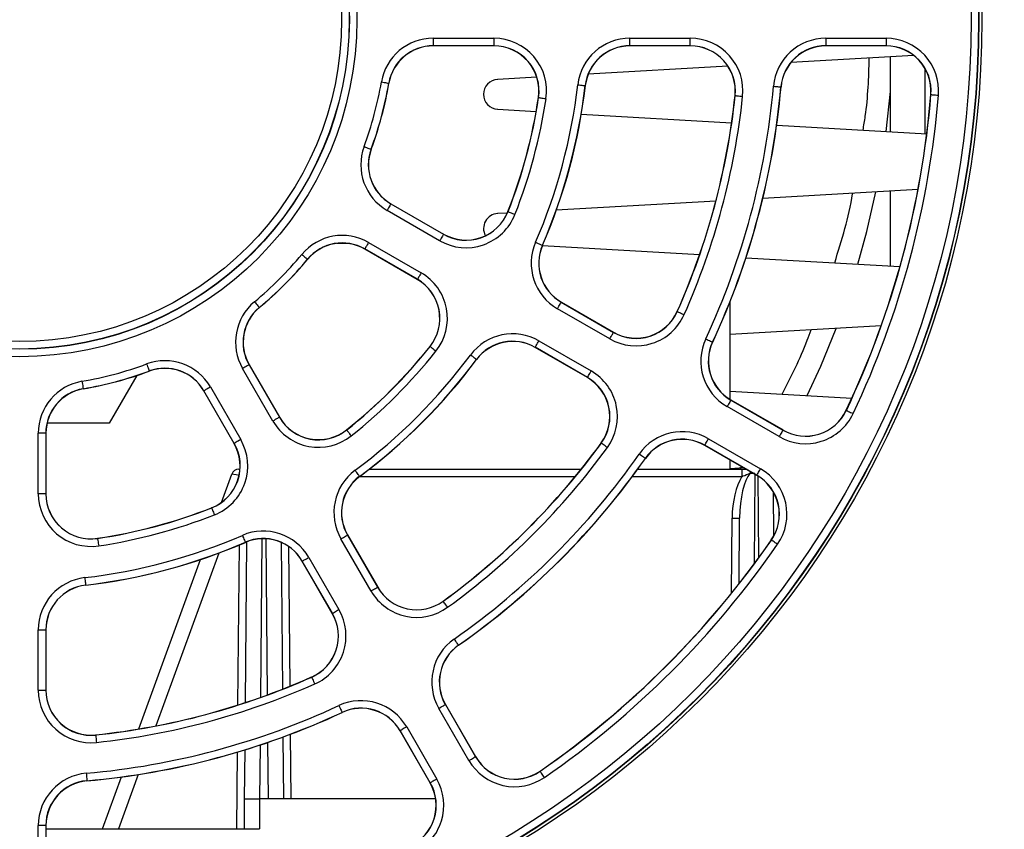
# Paper-space layout 'Sheet1' of a CAD drawing. Header units: millimetres. Extents: x 0 to 420, y 0 to 297.
# Tile 15 of 130: x 89 to 102, y 52 to 62. Entities that reach past the tile are written whole.
import ezdxf

# ---------------------------------------------------------------- set-up
doc = ezdxf.new("R2010")
doc.units = ezdxf.units.MM
doc.layers.add('SLD-0', color=179, linetype='Continuous')
doc.styles.add('SLDTEXTSTYLE1', font='TXT', dxfattribs={"width": 0.75})
doc.styles.add('SLDTEXTSTYLE3', font='TXT', dxfattribs={"width": 0.96})
doc.dimstyles.new('SLDDIMSTYLE3', dxfattribs={"dimtxt": 2.5, "dimasz": 3.302, "dimexe": 0, "dimexo": 0.0625, "dimtad": 1, "dimdec": 1, "dimlfac": 5, "dimrnd": 1e-09, "dimzin": 4, "dimdsep": 46, "dimtxsty": 'SLDTEXTSTYLE1', "dimblk1": 'NONE', "dimblk2": 'NONE', "dimsah": 1, "dimcen": 0, "dimadec": 0, "dimazin": 1, "dimtfac": 1, "dimtmove": 0, "dimatfit": 3, "dimldrblk": 'NONE', "dimfxl": 0, "dimfrac": 2, "dimtolj": 1, "dimtzin": 12, "dimarcsym": 0})
doc.dimstyles.new('SLDDIMSTYLE4', dxfattribs={"dimtxt": 2.5, "dimasz": 3.302, "dimexe": 0, "dimexo": 0.0625, "dimtad": 1, "dimdec": 1, "dimlfac": 5, "dimrnd": 1e-09, "dimzin": 12, "dimdsep": 46, "dimtxsty": 'SLDTEXTSTYLE1', "dimblk1": 'NONE', "dimblk2": 'NONE', "dimsah": 1, "dimcen": 0, "dimadec": 0, "dimazin": 3, "dimtfac": 1, "dimtmove": 0, "dimatfit": 3, "dimldrblk": 'NONE', "dimfxl": 0, "dimfrac": 2, "dimtolj": 1, "dimtzin": 12, "dimarcsym": 0})

# ---------------------------------------------------------------- blocks, each defined once
blk = doc.blocks.new('_D_22')
at = {"layer": 'SLD-0', "color": 179}
for p, q in [((177.639, 244.196), (170.681, 237.013)), ((170.681, 237.013), (163.266, 229.357)), ((168.235, 235.206), (170.681, 237.013)), ((170.681, 237.013), (168.594, 234.858)), ((170.681, 237.013), (168.953, 234.51)), ((168.235, 235.206), (168.953, 234.51)), ((163.266, 229.357), (151.443, 229.357))]:
    blk.add_line(p, q, dxfattribs=at)
at = {"layer": 'SLD-0', "color": 179, "char_height": 2.5, "attachment_point": 1, "style": 'SLDTEXTSTYLE3'}
for s, insert in [('%%c', (150.193, 232.392)), ('20.0', (155.213, 232.43))]:
    blk.add_mtext(s, dxfattribs=dict(at, insert=insert))
blk = doc.blocks.new('_None')
blk = doc.blocks.new('_D_23')
at = {"layer": 'SLD-0', "color": 179}
for p, q in [((163.999, 261.493), (154.023, 261.493)), ((172.8, 249.896), (163.999, 261.493)), ((171.384, 252.588), (170.588, 251.984)), ((171.384, 252.588), (172.8, 249.896)), ((172.8, 249.896), (170.986, 252.286)), ((172.8, 249.896), (170.588, 251.984)), ((175.52, 246.312), (172.8, 249.896))]:
    blk.add_line(p, q, dxfattribs=at)
at = {"layer": 'SLD-0', "color": 179, "char_height": 2.5, "attachment_point": 1, "style": 'SLDTEXTSTYLE3'}
for s, insert in [('%%c', (152.773, 264.528)), ('9.0', (157.794, 264.566))]:
    blk.add_mtext(s, dxfattribs=dict(at, insert=insert))
blk = doc.blocks.new('_D_24')
at = {"layer": 'SLD-0', "color": 179}
for p, q in [((241.453, 256.697), (250.709, 264.131)), ((250.709, 264.131), (262.532, 264.131)), ((241.453, 256.697), (243.478, 258.965)), ((244.105, 258.186), (243.478, 258.965)), ((241.453, 256.697), (243.792, 258.576)), ((244.105, 258.186), (241.453, 256.697)), ((236.385, 252.627), (241.453, 256.697))]:
    blk.add_line(p, q, dxfattribs=at)
at = {"layer": 'SLD-0', "color": 179, "char_height": 2.5, "attachment_point": 1, "style": 'SLDTEXTSTYLE3'}
for s, insert in [('%%c', (251.047, 267.167)), ('13.0', (256.067, 267.205))]:
    blk.add_mtext(s, dxfattribs=dict(at, insert=insert))
blk = doc.blocks.new('_D_25')
at = {"layer": 'SLD-0', "color": 179}
for p, q in [((240.691, 239.098), (237.146, 235.226)), ((237.146, 235.226), (227.951, 225.18)), ((234.752, 233.35), (237.146, 235.226)), ((237.146, 235.226), (235.121, 233.013)), ((237.146, 235.226), (235.489, 232.675)), ((234.752, 233.35), (235.489, 232.675)), ((227.951, 225.18), (216.128, 225.18))]:
    blk.add_line(p, q, dxfattribs=at)
at = {"layer": 'SLD-0', "color": 179, "char_height": 2.5, "attachment_point": 1, "style": 'SLDTEXTSTYLE3'}
for s, insert in [('%%c', (214.878, 228.215)), ('10.5', (219.898, 228.254))]:
    blk.add_mtext(s, dxfattribs=dict(at, insert=insert))
blk = doc.blocks.new('_D_28')
at = {"layer": 'SLD-0', "color": 179}
for p, q in [((173.264, 174.39), (183.569, 183.365)), ((183.569, 183.365), (193.545, 183.365)), ((173.264, 174.39), (175.198, 176.738)), ((175.855, 175.984), (175.198, 176.738)), ((173.264, 174.39), (175.526, 176.361)), ((175.855, 175.984), (173.264, 174.39)), ((169.87, 171.435), (173.264, 174.39))]:
    blk.add_line(p, q, dxfattribs=at)
at = {"layer": 'SLD-0', "color": 179, "char_height": 2.5, "attachment_point": 1, "style": 'SLDTEXTSTYLE3'}
for s, insert in [('%%c', (183.906, 186.4)), ('9.0', (188.927, 186.438))]:
    blk.add_mtext(s, dxfattribs=dict(at, insert=insert))
blk = doc.blocks.new('_D_30')
at = {"layer": 'SLD-0', "color": 179}
for p, q in [((230.033, 164.087), (234.374, 159.249)), ((236.006, 156.682), (234.374, 159.249)), ((234.374, 159.249), (236.75, 157.35)), ((234.374, 159.249), (236.378, 157.016)), ((234.374, 159.249), (244.668, 147.778)), ((236.006, 156.682), (236.75, 157.35)), ((244.668, 147.778), (256.491, 147.778))]:
    blk.add_line(p, q, dxfattribs=at)
at = {"layer": 'SLD-0', "color": 179, "char_height": 2.5, "attachment_point": 1, "style": 'SLDTEXTSTYLE3'}
for s, insert in [('%%c', (245.006, 150.813)), ('13.0', (250.026, 150.851))]:
    blk.add_mtext(s, dxfattribs=dict(at, insert=insert))
blk = doc.blocks.new('_D_31')
at = {"layer": 'SLD-0', "color": 179}
for p, q in [((224.118, 191.46), (212.295, 191.46)), ((230.761, 181.361), (224.118, 191.46)), ((229.53, 184.142), (228.695, 183.593)), ((229.53, 184.142), (230.761, 181.361)), ((230.761, 181.361), (229.113, 183.868)), ((230.761, 181.361), (228.695, 183.593)), ((233.646, 176.975), (230.761, 181.361))]:
    blk.add_line(p, q, dxfattribs=at)
at = {"layer": 'SLD-0', "color": 179, "char_height": 2.5, "attachment_point": 1, "style": 'SLDTEXTSTYLE3'}
for s, insert in [('%%c', (211.045, 194.495)), ('10.5', (216.066, 194.534))]:
    blk.add_mtext(s, dxfattribs=dict(at, insert=insert))

psp = doc.layouts.new('Sheet1')

# ---------------------------------------------------------------- linework, layer by layer
at = {"layer": 'SLD-0', "color": 179, "linetype": 'Continuous', "lineweight": 25}
for p, q in [((94.092, 62.129), (94.903, 62.129)), ((94.092, 62.129), (94.092, 62.029)), ((94.903, 62.029), (94.092, 62.029)), ((94.092, 62.029), (94.092, 62.026)), ((94.903, 62.026), (94.092, 62.026)), ((94.903, 62.129), (94.903, 62.029)), ((94.903, 62.029), (94.903, 62.026)), ((96.718, 62.129), (97.523, 62.129)), ((96.718, 62.029), (96.718, 62.129)), ((97.523, 62.029), (96.718, 62.029)), ((96.718, 62.029), (96.718, 62.026)), ((97.523, 62.026), (96.718, 62.026)), ((97.523, 62.029), (97.523, 62.129)), ((97.523, 62.029), (97.523, 62.026)), ((99.332, 62.129), (100.135, 62.129)), ((99.332, 62.129), (99.332, 62.029)), ((100.135, 62.029), (99.332, 62.029)), ((99.332, 62.029), (99.332, 62.026)), ((100.135, 62.026), (99.332, 62.026)), ((100.135, 62.129), (100.135, 62.029)), ((100.135, 62.029), (100.135, 62.026)), ((100.506, 61.897), (98.865, 61.803)), ((100.194, 60.88), (100.194, 61.879)), ((98.025, 61.755), (96.161, 61.648)), ((100.658, 60.853), (100.658, 61.719)), ((93.4, 61.545), (93.419, 61.542)), ((93.419, 61.542), (93.437, 61.539)), ((93.437, 61.539), (93.454, 61.536)), ((93.454, 61.536), (93.469, 61.533)), ((93.469, 61.533), (93.481, 61.531)), ((93.481, 61.531), (93.491, 61.53)), ((93.491, 61.53), (93.496, 61.529)), ((93.496, 61.529), (93.499, 61.528)), ((93.499, 61.528), (93.501, 61.528)), ((95.474, 61.609), (94.952, 61.579)), ((96.021, 61.508), (96.04, 61.505)), ((96.04, 61.505), (96.058, 61.503)), ((96.058, 61.503), (96.075, 61.501)), ((96.075, 61.501), (96.09, 61.499)), ((96.09, 61.499), (96.103, 61.498)), ((96.103, 61.498), (96.112, 61.497)), ((96.112, 61.497), (96.118, 61.496)), ((96.118, 61.496), (96.12, 61.496)), ((96.12, 61.496), (96.122, 61.496)), ((98.632, 61.488), (98.651, 61.486)), ((98.651, 61.486), (98.67, 61.485)), ((98.67, 61.485), (98.687, 61.483)), ((98.687, 61.483), (98.702, 61.482)), ((98.702, 61.482), (98.714, 61.481)), ((98.714, 61.481), (98.723, 61.48)), ((98.723, 61.48), (98.729, 61.479)), ((98.729, 61.479), (98.732, 61.479)), ((98.732, 61.479), (98.734, 61.479)), ((100.136, 60.883), (100.194, 61.418)), ((100.735, 61.377), (100.733, 61.377)), ((100.735, 61.377), (100.737, 61.377)), ((100.737, 61.377), (100.743, 61.376)), ((100.743, 61.376), (100.752, 61.375)), ((100.752, 61.375), (100.765, 61.374)), ((100.765, 61.374), (100.78, 61.373)), ((100.78, 61.373), (100.797, 61.372)), ((100.797, 61.372), (100.815, 61.37)), ((100.815, 61.37), (100.835, 61.369)), ((95.498, 61.337), (95.496, 61.337)), ((95.498, 61.337), (95.501, 61.336)), ((95.501, 61.336), (95.506, 61.336)), ((95.506, 61.336), (95.516, 61.334)), ((95.516, 61.334), (95.528, 61.332)), ((95.528, 61.332), (95.543, 61.33)), ((95.543, 61.33), (95.56, 61.328)), ((95.56, 61.328), (95.578, 61.325)), ((95.578, 61.325), (95.597, 61.322)), ((98.122, 61.363), (98.12, 61.363)), ((98.122, 61.363), (98.125, 61.362)), ((98.125, 61.362), (98.13, 61.362)), ((98.13, 61.362), (98.14, 61.361)), ((98.14, 61.361), (98.152, 61.359)), ((98.152, 61.359), (98.167, 61.358)), ((98.167, 61.358), (98.184, 61.356)), ((98.184, 61.356), (98.203, 61.354)), ((98.203, 61.354), (98.222, 61.352)), ((94.952, 61.18), (95.465, 61.15)), ((96.068, 61.116), (98.075, 61.001)), ((98.676, 60.967), (100.678, 60.852)), ((93.169, 60.682), (93.187, 60.676)), ((93.187, 60.676), (93.204, 60.669)), ((93.204, 60.669), (93.22, 60.663)), ((93.22, 60.663), (93.235, 60.658)), ((93.235, 60.658), (93.246, 60.654)), ((93.246, 60.654), (93.255, 60.651)), ((93.255, 60.651), (93.261, 60.649)), ((93.261, 60.649), (93.263, 60.648)), ((93.263, 60.648), (93.265, 60.647)), ((100.561, 60.109), (98.491, 59.99)), ((99.88, 59.547), (100.001, 60.077)), ((100.194, 59.088), (100.194, 60.088)), ((93.527, 59.918), (93.528, 59.92)), ((93.528, 59.92), (94.23, 59.515)), ((97.863, 59.954), (95.735, 59.832)), ((93.486, 59.848), (93.477, 59.831)), ((94.178, 59.426), (93.477, 59.831)), ((93.496, 59.864), (93.486, 59.848)), ((93.504, 59.879), (93.496, 59.864)), ((93.512, 59.892), (93.504, 59.879)), ((93.518, 59.903), (93.512, 59.892)), ((93.523, 59.911), (93.518, 59.903)), ((93.526, 59.916), (93.523, 59.911)), ((93.527, 59.918), (93.526, 59.916)), ((93.527, 59.918), (94.228, 59.513)), ((95.08, 59.795), (94.952, 59.788)), ((95.09, 59.814), (95.088, 59.815)), ((95.09, 59.814), (95.092, 59.813)), ((95.092, 59.813), (95.098, 59.811)), ((95.098, 59.811), (95.107, 59.808)), ((95.107, 59.808), (95.118, 59.803)), ((95.118, 59.803), (95.132, 59.797)), ((95.132, 59.797), (95.148, 59.791)), ((95.148, 59.791), (95.165, 59.784)), ((95.165, 59.784), (95.183, 59.777)), ((99.761, 59.113), (99.88, 59.547)), ((93.229, 59.402), (93.22, 59.386)), ((93.229, 59.402), (93.931, 58.997)), ((94.188, 59.443), (94.178, 59.426)), ((94.197, 59.459), (94.188, 59.443)), ((94.206, 59.474), (94.197, 59.459)), ((94.214, 59.487), (94.206, 59.474)), ((94.22, 59.497), (94.214, 59.487)), ((94.224, 59.506), (94.22, 59.497)), ((94.227, 59.511), (94.224, 59.506)), ((94.228, 59.513), (94.227, 59.511)), ((94.228, 59.513), (94.23, 59.515)), ((95.457, 59.405), (95.475, 59.397)), ((95.475, 59.397), (95.492, 59.39)), ((92.951, 59.39), (92.805, 59.39)), ((93.179, 59.316), (93.178, 59.314)), ((93.88, 58.909), (93.178, 59.314)), ((93.18, 59.318), (93.179, 59.316)), ((93.881, 58.911), (93.179, 59.316)), ((93.183, 59.323), (93.18, 59.318)), ((93.188, 59.331), (93.183, 59.323)), ((93.194, 59.342), (93.188, 59.331)), ((93.202, 59.355), (93.194, 59.342)), ((93.21, 59.37), (93.202, 59.355)), ((93.22, 59.386), (93.21, 59.37)), ((95.492, 59.39), (95.508, 59.383)), ((95.508, 59.383), (95.522, 59.377)), ((95.522, 59.377), (95.533, 59.372)), ((95.533, 59.372), (95.542, 59.368)), ((95.542, 59.368), (95.547, 59.366)), ((95.547, 59.366), (95.549, 59.365)), ((95.549, 59.365), (95.551, 59.364)), ((97.646, 59.239), (95.549, 59.359)), ((92.338, 59.243), (92.353, 59.231)), ((92.353, 59.231), (92.367, 59.219)), ((92.367, 59.219), (92.38, 59.208)), ((92.38, 59.208), (92.392, 59.199)), ((92.392, 59.199), (92.401, 59.191)), ((92.401, 59.191), (92.409, 59.185)), ((92.409, 59.185), (92.413, 59.181)), ((92.413, 59.181), (92.415, 59.179)), ((92.415, 59.179), (92.417, 59.178)), ((98.266, 59.198), (100.32, 59.081)), ((93.881, 58.911), (93.88, 58.909)), ((93.882, 58.913), (93.881, 58.911)), ((93.885, 58.918), (93.882, 58.913)), ((93.89, 58.926), (93.885, 58.918)), ((93.896, 58.937), (93.89, 58.926)), ((93.903, 58.95), (93.896, 58.937)), ((93.912, 58.964), (93.903, 58.95)), ((93.921, 58.981), (93.912, 58.964)), ((93.931, 58.997), (93.921, 58.981)), ((91.706, 58.612), (91.719, 58.597)), ((95.8, 58.603), (95.801, 58.605)), ((95.801, 58.605), (95.802, 58.607)), ((95.801, 58.605), (96.498, 58.202)), ((95.802, 58.607), (96.499, 58.204)), ((98.054, 57.307), (98.054, 58.612)), ((91.719, 58.597), (91.731, 58.583)), ((91.731, 58.583), (91.742, 58.569)), ((91.742, 58.569), (91.751, 58.558)), ((91.751, 58.558), (91.759, 58.548)), ((91.759, 58.548), (91.765, 58.541)), ((91.765, 58.541), (91.769, 58.537)), ((91.769, 58.537), (91.77, 58.535)), ((91.77, 58.535), (91.772, 58.533)), ((95.751, 58.518), (95.761, 58.535)), ((96.448, 58.116), (95.751, 58.518)), ((95.761, 58.535), (95.77, 58.551)), ((95.77, 58.551), (95.778, 58.566)), ((95.778, 58.566), (95.786, 58.579)), ((95.786, 58.579), (95.792, 58.59)), ((95.792, 58.59), (95.797, 58.598)), ((95.797, 58.598), (95.8, 58.603)), ((97.35, 58.48), (97.348, 58.481)), ((97.35, 58.48), (97.352, 58.479)), ((97.352, 58.479), (97.357, 58.476)), ((97.357, 58.476), (97.366, 58.472)), ((97.366, 58.472), (97.377, 58.467)), ((97.377, 58.467), (97.391, 58.461)), ((97.391, 58.461), (97.407, 58.454)), ((97.407, 58.454), (97.424, 58.447)), ((97.424, 58.447), (97.441, 58.439)), ((100.068, 58.289), (98.054, 58.173)), ((99.263, 57.752), (99.47, 58.254)), ((95.494, 58.073), (95.503, 58.089)), ((95.503, 58.089), (96.2, 57.687)), ((96.448, 58.116), (96.458, 58.132)), ((96.458, 58.132), (96.467, 58.148)), ((96.467, 58.148), (96.476, 58.163)), ((96.476, 58.163), (96.483, 58.176)), ((96.483, 58.176), (96.489, 58.187)), ((96.489, 58.187), (96.494, 58.195)), ((96.494, 58.195), (96.497, 58.2)), ((96.497, 58.2), (96.498, 58.202)), ((96.498, 58.202), (96.499, 58.204)), ((97.728, 58.116), (97.746, 58.108)), ((97.746, 58.108), (97.763, 58.1)), ((97.763, 58.1), (97.778, 58.093)), ((97.778, 58.093), (97.792, 58.087)), ((97.792, 58.087), (97.803, 58.081)), ((97.803, 58.081), (97.812, 58.077)), ((94.051, 58.014), (94.049, 58.015)), ((94.051, 58.014), (94.053, 58.012)), ((94.053, 58.012), (94.057, 58.008)), ((94.057, 58.008), (94.065, 58.003)), ((94.065, 58.003), (94.074, 57.995)), ((94.074, 57.995), (94.086, 57.986)), ((94.086, 57.986), (94.1, 57.975)), ((94.1, 57.975), (94.114, 57.963)), ((94.114, 57.963), (94.129, 57.951)), ((95.453, 58.003), (95.452, 58.001)), ((96.149, 57.598), (95.452, 58.001)), ((95.453, 58.003), (95.454, 58.005)), ((96.15, 57.6), (95.453, 58.003)), ((95.454, 58.005), (95.457, 58.01)), ((95.457, 58.01), (95.462, 58.018)), ((95.462, 58.018), (95.468, 58.029)), ((95.468, 58.029), (95.476, 58.042)), ((95.476, 58.042), (95.484, 58.057)), ((95.484, 58.057), (95.494, 58.073)), ((97.812, 58.077), (97.817, 58.075)), ((97.817, 58.075), (97.819, 58.074)), ((97.819, 58.074), (97.821, 58.073)), ((94.604, 57.889), (94.589, 57.9)), ((94.619, 57.878), (94.604, 57.889)), ((94.633, 57.868), (94.619, 57.878)), ((94.645, 57.859), (94.633, 57.868)), ((94.655, 57.851), (94.645, 57.859)), ((94.662, 57.846), (94.655, 57.851)), ((94.667, 57.842), (94.662, 57.846)), ((94.669, 57.841), (94.667, 57.842)), ((94.669, 57.841), (94.671, 57.839)), ((90.267, 57.781), (90.274, 57.763)), ((90.274, 57.763), (90.28, 57.745)), ((90.28, 57.745), (90.286, 57.729)), ((90.286, 57.729), (90.292, 57.715)), ((90.292, 57.715), (90.296, 57.703)), ((90.296, 57.703), (90.299, 57.695)), ((90.299, 57.695), (90.301, 57.689)), ((90.301, 57.689), (90.302, 57.687)), ((90.302, 57.687), (90.303, 57.685)), ((91.564, 57.73), (91.547, 57.72)), ((91.952, 57.019), (91.547, 57.72)), ((91.58, 57.739), (91.564, 57.73)), ((91.595, 57.748), (91.58, 57.739)), ((91.608, 57.756), (91.595, 57.748)), ((91.619, 57.762), (91.608, 57.756)), ((91.627, 57.766), (91.619, 57.762)), ((91.632, 57.769), (91.627, 57.766)), ((91.634, 57.77), (91.632, 57.769)), ((91.634, 57.77), (91.636, 57.772)), ((91.634, 57.77), (92.039, 57.069)), ((91.636, 57.772), (92.041, 57.07)), ((96.191, 57.67), (96.2, 57.687)), ((99.082, 57.36), (99.263, 57.752)), ((90.136, 57.626), (89.768, 56.99)), ((96.15, 57.6), (96.149, 57.598)), ((96.15, 57.6), (96.152, 57.602)), ((96.152, 57.602), (96.155, 57.607)), ((96.155, 57.607), (96.159, 57.615)), ((96.159, 57.615), (96.165, 57.626)), ((96.165, 57.626), (96.173, 57.639)), ((96.173, 57.639), (96.182, 57.654)), ((96.182, 57.654), (96.191, 57.67)), ((89.404, 57.55), (89.408, 57.531)), ((89.408, 57.531), (89.411, 57.512)), ((89.411, 57.512), (89.414, 57.495)), ((89.414, 57.495), (89.416, 57.481)), ((89.416, 57.481), (89.418, 57.468)), ((89.418, 57.468), (89.42, 57.459)), ((89.42, 57.459), (89.421, 57.453)), ((89.421, 57.453), (89.421, 57.451)), ((89.421, 57.451), (89.422, 57.449)), ((91.032, 57.423), (91.03, 57.422)), ((91.034, 57.424), (91.032, 57.423)), ((91.437, 56.721), (91.032, 57.423)), ((91.039, 57.427), (91.034, 57.424)), ((91.047, 57.432), (91.039, 57.427)), ((91.058, 57.438), (91.047, 57.432)), ((91.071, 57.445), (91.058, 57.438)), ((91.086, 57.454), (91.071, 57.445)), ((91.102, 57.463), (91.086, 57.454)), ((91.119, 57.473), (91.102, 57.463)), ((91.119, 57.473), (91.524, 56.771)), ((91.435, 56.72), (91.03, 57.422)), ((98.054, 57.419), (99.679, 57.326)), ((98.06, 57.291), (98.055, 57.283)), ((98.063, 57.296), (98.06, 57.291)), ((98.064, 57.298), (98.063, 57.296)), ((98.064, 57.298), (98.065, 57.3)), ((98.064, 57.298), (98.759, 56.897)), ((98.065, 57.3), (98.761, 56.899)), ((98.024, 57.228), (98.014, 57.211)), ((98.709, 56.81), (98.014, 57.211)), ((98.033, 57.244), (98.024, 57.228)), ((98.042, 57.259), (98.033, 57.244)), ((98.049, 57.272), (98.042, 57.259)), ((98.055, 57.283), (98.049, 57.272)), ((99.605, 57.161), (99.603, 57.162)), ((99.605, 57.161), (99.607, 57.16)), ((99.607, 57.16), (99.613, 57.157)), ((91.969, 57.028), (91.952, 57.019)), ((91.985, 57.038), (91.969, 57.028)), ((92, 57.046), (91.985, 57.038)), ((92.013, 57.054), (92, 57.046)), ((92.024, 57.06), (92.013, 57.054)), ((92.032, 57.065), (92.024, 57.06)), ((92.037, 57.068), (92.032, 57.065)), ((92.039, 57.069), (92.037, 57.068)), ((92.039, 57.069), (92.041, 57.07)), ((99.613, 57.157), (99.621, 57.153)), ((99.621, 57.153), (99.632, 57.148)), ((99.632, 57.148), (99.646, 57.142)), ((99.646, 57.142), (99.662, 57.134)), ((99.662, 57.134), (99.678, 57.126)), ((99.678, 57.126), (99.696, 57.118)), ((89.768, 56.99), (88.938, 56.99)), ((92.936, 56.899), (92.935, 56.901)), ((92.936, 56.899), (92.938, 56.897)), ((92.938, 56.897), (92.941, 56.892)), ((98.759, 56.897), (98.758, 56.895)), ((98.759, 56.897), (98.761, 56.899)), ((88.821, 56.047), (88.821, 56.857)), ((88.921, 56.857), (88.821, 56.857)), ((88.921, 56.857), (88.921, 56.047)), ((88.921, 56.857), (88.924, 56.857)), ((88.924, 56.857), (88.924, 56.047)), ((91.524, 56.771), (91.507, 56.762)), ((92.941, 56.892), (92.947, 56.885)), ((92.947, 56.885), (92.955, 56.875)), ((92.955, 56.875), (92.964, 56.864)), ((92.964, 56.864), (92.975, 56.85)), ((92.975, 56.85), (92.986, 56.836)), ((92.986, 56.836), (92.998, 56.821)), ((97.748, 56.75), (97.757, 56.766)), ((97.757, 56.766), (97.767, 56.783)), ((97.767, 56.783), (98.462, 56.381)), ((98.719, 56.827), (98.709, 56.81)), ((98.728, 56.843), (98.719, 56.827)), ((98.737, 56.858), (98.728, 56.843)), ((98.745, 56.871), (98.737, 56.858)), ((98.751, 56.882), (98.745, 56.871)), ((98.755, 56.89), (98.751, 56.882)), ((98.758, 56.895), (98.755, 56.89)), ((91.437, 56.721), (91.435, 56.72)), ((91.439, 56.722), (91.437, 56.721)), ((91.444, 56.725), (91.439, 56.722)), ((91.452, 56.73), (91.444, 56.725)), ((91.463, 56.736), (91.452, 56.73)), ((91.476, 56.744), (91.463, 56.736)), ((91.491, 56.752), (91.476, 56.744)), ((91.507, 56.762), (91.491, 56.752)), ((96.336, 56.724), (96.334, 56.725)), ((96.338, 56.723), (96.336, 56.724)), ((96.343, 56.719), (96.338, 56.723)), ((96.35, 56.714), (96.343, 56.719)), ((96.36, 56.706), (96.35, 56.714)), ((96.373, 56.697), (96.36, 56.706)), ((96.386, 56.687), (96.373, 56.697)), ((96.402, 56.676), (96.386, 56.687)), ((96.417, 56.665), (96.402, 56.676)), ((97.717, 56.696), (97.715, 56.694)), ((98.411, 56.293), (97.715, 56.694)), ((97.717, 56.696), (97.718, 56.698)), ((98.412, 56.295), (97.717, 56.696)), ((97.718, 56.698), (97.721, 56.703)), ((97.721, 56.703), (97.725, 56.711)), ((97.725, 56.711), (97.732, 56.722)), ((97.732, 56.722), (97.739, 56.735)), ((97.739, 56.735), (97.748, 56.75)), ((96.856, 56.567), (96.84, 56.578)), ((96.871, 56.556), (96.856, 56.567)), ((96.885, 56.546), (96.871, 56.556)), ((96.898, 56.538), (96.885, 56.546)), ((96.908, 56.53), (96.898, 56.538)), ((96.915, 56.525), (96.908, 56.53)), ((96.92, 56.522), (96.915, 56.525)), ((96.922, 56.52), (96.92, 56.522)), ((96.922, 56.52), (96.924, 56.519)), ((91.497, 56.375), (91.514, 56.375)), ((93.237, 56.375), (96.067, 56.375)), ((96.822, 56.375), (98.213, 56.375)), ((98.054, 56.375), (98.054, 56.499)), ((98.238, 56.392), (98.054, 56.382)), ((98.188, 56.375), (98.205, 56.404)), ((98.213, 56.276), (98.213, 56.375)), ((98.213, 56.375), (98.267, 56.375)), ((98.452, 56.365), (98.462, 56.381)), ((91.266, 55.933), (91.403, 56.31)), ((93.061, 56.346), (93.049, 56.361)), ((93.072, 56.331), (93.061, 56.346)), ((93.082, 56.317), (93.072, 56.331)), ((93.091, 56.305), (93.082, 56.317)), ((93.099, 56.295), (93.091, 56.305)), ((93.104, 56.287), (93.099, 56.295)), ((93.108, 56.283), (93.104, 56.287)), ((93.109, 56.281), (93.108, 56.283)), ((93.109, 56.281), (93.11, 56.279)), ((98.412, 56.295), (98.411, 56.293)), ((98.412, 56.295), (98.413, 56.297)), ((98.413, 56.297), (98.416, 56.302)), ((98.416, 56.302), (98.421, 56.31)), ((98.421, 56.31), (98.427, 56.321)), ((98.427, 56.321), (98.434, 56.334)), ((98.434, 56.334), (98.443, 56.348)), ((98.443, 56.348), (98.452, 56.365)), ((88.921, 56.047), (88.821, 56.047)), ((88.921, 56.047), (88.924, 56.047)), ((98.629, 56.075), (98.634, 55.48)), ((91.136, 55.859), (91.135, 55.862)), ((91.136, 55.859), (91.137, 55.857)), ((91.137, 55.857), (91.139, 55.852)), ((91.139, 55.852), (91.142, 55.843)), ((91.142, 55.843), (91.147, 55.831)), ((91.147, 55.831), (91.152, 55.817)), ((91.152, 55.817), (91.159, 55.801)), ((91.159, 55.801), (91.165, 55.784)), ((91.165, 55.784), (91.172, 55.766)), ((98.173, 54.847), (98.181, 55.724)), ((89.613, 55.451), (89.613, 55.454)), ((89.613, 55.451), (89.613, 55.449)), ((91.545, 55.493), (91.552, 55.475)), ((91.552, 55.475), (91.56, 55.458)), ((91.56, 55.458), (91.567, 55.442)), ((92.86, 55.446), (92.877, 55.456)), ((92.877, 55.456), (92.893, 55.465)), ((92.893, 55.465), (92.908, 55.474)), ((92.908, 55.474), (92.921, 55.481)), ((92.921, 55.481), (92.932, 55.488)), ((92.932, 55.488), (92.94, 55.492)), ((92.94, 55.492), (92.945, 55.495)), ((92.945, 55.495), (92.947, 55.496)), ((92.947, 55.496), (92.949, 55.498)), ((92.947, 55.496), (93.349, 54.799)), ((92.949, 55.498), (93.352, 54.8)), ((89.613, 55.449), (89.614, 55.443)), ((89.614, 55.443), (89.616, 55.434)), ((89.616, 55.434), (89.617, 55.422)), ((89.617, 55.422), (89.62, 55.407)), ((89.62, 55.407), (89.622, 55.39)), ((89.622, 55.39), (89.625, 55.371)), ((89.625, 55.371), (89.628, 55.352)), ((91.567, 55.442), (91.573, 55.428)), ((91.573, 55.428), (91.578, 55.417)), ((91.578, 55.417), (91.581, 55.408)), ((91.581, 55.408), (91.584, 55.403)), ((91.584, 55.403), (91.584, 55.401)), ((91.584, 55.401), (91.585, 55.398)), ((91.586, 53.261), (91.605, 55.407)), ((92.062, 55.398), (92.079, 53.439)), ((93.263, 54.749), (92.86, 55.446)), ((98.606, 55.43), (98.604, 55.431)), ((98.608, 55.429), (98.606, 55.43)), ((98.613, 55.425), (98.608, 55.429)), ((98.62, 55.42), (98.613, 55.425)), ((98.631, 55.413), (98.62, 55.42)), ((98.643, 55.404), (98.631, 55.413)), ((98.657, 55.395), (98.643, 55.404)), ((98.672, 55.384), (98.657, 55.395)), ((98.688, 55.373), (98.672, 55.384)), ((92.399, 55.18), (92.415, 55.189)), ((92.415, 55.189), (92.432, 55.199)), ((92.432, 55.199), (92.834, 54.502)), ((90.165, 52.909), (90.988, 55.17)), ((92.345, 55.149), (92.343, 55.148)), ((92.745, 54.45), (92.343, 55.148)), ((92.345, 55.149), (92.347, 55.15)), ((92.747, 54.452), (92.345, 55.149)), ((92.347, 55.15), (92.352, 55.153)), ((92.352, 55.153), (92.36, 55.158)), ((92.36, 55.158), (92.371, 55.164)), ((92.371, 55.164), (92.384, 55.171)), ((92.384, 55.171), (92.399, 55.18)), ((89.442, 54.929), (89.444, 54.91)), ((89.444, 54.91), (89.447, 54.891)), ((89.447, 54.891), (89.449, 54.874)), ((89.449, 54.874), (89.45, 54.859)), ((89.45, 54.859), (89.452, 54.847)), ((89.452, 54.847), (89.453, 54.838)), ((89.453, 54.838), (89.453, 54.832)), ((89.453, 54.832), (89.454, 54.83)), ((89.454, 54.83), (89.454, 54.827)), ((93.334, 54.791), (93.342, 54.795)), ((93.342, 54.795), (93.347, 54.798)), ((93.347, 54.798), (93.349, 54.799)), ((93.349, 54.799), (93.352, 54.8)), ((93.263, 54.749), (93.279, 54.759)), ((93.279, 54.759), (93.296, 54.768)), ((93.296, 54.768), (93.31, 54.777)), ((93.31, 54.777), (93.323, 54.784)), ((93.323, 54.784), (93.334, 54.791)), ((94.226, 54.613), (94.224, 54.615)), ((94.227, 54.612), (94.226, 54.613)), ((94.231, 54.607), (94.227, 54.612)), ((94.236, 54.599), (94.231, 54.607)), ((94.243, 54.589), (94.236, 54.599)), ((94.252, 54.577), (94.243, 54.589)), ((94.262, 54.563), (94.252, 54.577)), ((94.273, 54.548), (94.262, 54.563)), ((94.285, 54.533), (94.273, 54.548)), ((92.747, 54.452), (92.745, 54.45)), ((92.747, 54.452), (92.749, 54.453)), ((92.749, 54.453), (92.754, 54.456)), ((92.754, 54.456), (92.763, 54.46)), ((92.763, 54.46), (92.773, 54.467)), ((92.773, 54.467), (92.786, 54.474)), ((92.786, 54.474), (92.801, 54.483)), ((92.801, 54.483), (92.817, 54.492)), ((92.817, 54.492), (92.834, 54.502)), ((88.821, 53.426), (88.821, 54.231)), ((88.821, 54.231), (88.921, 54.231)), ((88.921, 54.231), (88.921, 53.426)), ((88.921, 54.231), (88.924, 54.231)), ((88.924, 54.231), (88.924, 53.426)), ((94.383, 54.094), (94.372, 54.109)), ((94.394, 54.078), (94.383, 54.094)), ((94.404, 54.064), (94.394, 54.078)), ((94.412, 54.052), (94.404, 54.064)), ((94.419, 54.042), (94.412, 54.052)), ((94.425, 54.034), (94.419, 54.042)), ((94.428, 54.029), (94.425, 54.034)), ((94.429, 54.028), (94.428, 54.029)), ((94.429, 54.028), (94.431, 54.026)), ((92.47, 53.6), (92.469, 53.602)), ((92.47, 53.6), (92.471, 53.598)), ((92.471, 53.598), (92.473, 53.592)), ((92.473, 53.592), (92.477, 53.584)), ((92.477, 53.584), (92.482, 53.573)), ((92.482, 53.573), (92.488, 53.559)), ((92.488, 53.559), (92.495, 53.543)), ((92.495, 53.543), (92.503, 53.526)), ((92.503, 53.526), (92.511, 53.508)), ((88.821, 53.426), (88.921, 53.426)), ((88.921, 53.426), (88.924, 53.426)), ((92.834, 53.221), (92.842, 53.204)), ((94.215, 53.211), (94.228, 53.218)), ((94.228, 53.218), (94.238, 53.224)), ((94.238, 53.224), (94.247, 53.229)), ((94.247, 53.229), (94.252, 53.232)), ((94.252, 53.232), (94.254, 53.233)), ((94.254, 53.233), (94.256, 53.234)), ((94.254, 53.233), (94.655, 52.538)), ((94.256, 53.234), (94.657, 52.539)), ((92.842, 53.204), (92.85, 53.187)), ((92.85, 53.187), (92.857, 53.171)), ((92.857, 53.171), (92.863, 53.158)), ((92.863, 53.158), (92.868, 53.146)), ((92.868, 53.146), (92.872, 53.138)), ((92.872, 53.138), (92.875, 53.133)), ((92.875, 53.133), (92.876, 53.131)), ((92.876, 53.131), (92.877, 53.128)), ((94.167, 53.183), (94.184, 53.193)), ((94.568, 52.488), (94.167, 53.183)), ((94.184, 53.193), (94.2, 53.202)), ((94.2, 53.202), (94.215, 53.211)), ((89.587, 52.827), (89.587, 52.83)), ((89.587, 52.827), (89.587, 52.825)), ((89.587, 52.825), (89.588, 52.819)), ((93.652, 52.886), (93.65, 52.884)), ((94.051, 52.189), (93.65, 52.884)), ((93.654, 52.887), (93.652, 52.886)), ((94.053, 52.19), (93.652, 52.886)), ((93.659, 52.89), (93.654, 52.887)), ((93.667, 52.894), (93.659, 52.89)), ((93.678, 52.901), (93.667, 52.894)), ((93.691, 52.908), (93.678, 52.901)), ((93.705, 52.917), (93.691, 52.908)), ((93.722, 52.926), (93.705, 52.917)), ((93.738, 52.936), (93.722, 52.926)), ((93.738, 52.936), (94.14, 52.24)), ((89.588, 52.819), (89.589, 52.81)), ((89.589, 52.81), (89.59, 52.798)), ((89.59, 52.798), (89.592, 52.783)), ((89.592, 52.783), (89.594, 52.766)), ((89.594, 52.766), (89.596, 52.747)), ((89.596, 52.747), (89.598, 52.728)), ((92.085, 52.8), (92.092, 51.975)), ((91.575, 51.975), (91.581, 52.63)), ((94.568, 52.488), (94.585, 52.497)), ((94.585, 52.497), (94.601, 52.507)), ((94.601, 52.507), (94.616, 52.515)), ((94.616, 52.515), (94.629, 52.523)), ((94.629, 52.523), (94.64, 52.529)), ((94.64, 52.529), (94.648, 52.534)), ((94.648, 52.534), (94.653, 52.537)), ((94.653, 52.537), (94.655, 52.538)), ((94.655, 52.538), (94.657, 52.539)), ((89.462, 52.318), (89.463, 52.299)), ((89.463, 52.299), (89.465, 52.28)), ((95.52, 52.344), (95.518, 52.346)), ((95.521, 52.342), (95.52, 52.344)), ((95.524, 52.337), (95.521, 52.342)), ((95.53, 52.329), (95.524, 52.337)), ((95.537, 52.319), (95.53, 52.329)), ((95.545, 52.307), (95.537, 52.319)), ((95.555, 52.293), (95.545, 52.307)), ((89.465, 52.28), (89.467, 52.263)), ((89.467, 52.263), (89.468, 52.248)), ((89.468, 52.248), (89.469, 52.236)), ((89.469, 52.236), (89.47, 52.226)), ((89.47, 52.226), (89.47, 52.22)), ((89.47, 52.22), (89.471, 52.218)), ((89.471, 52.218), (89.471, 52.216)), ((89.68, 51.575), (89.931, 52.267)), ((94.053, 52.19), (94.051, 52.189)), ((94.055, 52.191), (94.053, 52.19)), ((94.06, 52.194), (94.055, 52.191)), ((94.068, 52.199), (94.06, 52.194)), ((94.079, 52.205), (94.068, 52.199)), ((94.092, 52.213), (94.079, 52.205)), ((94.107, 52.221), (94.092, 52.213)), ((94.123, 52.231), (94.107, 52.221)), ((94.14, 52.24), (94.123, 52.231)), ((95.566, 52.277), (95.555, 52.293)), ((95.577, 52.261), (95.566, 52.277)), ((91.572, 51.575), (91.575, 51.975)), ((91.575, 51.975), (91.775, 51.975)), ((91.775, 51.975), (91.772, 51.575)), ((94.125, 51.975), (91.775, 51.975)), ((88.821, 50.815), (88.821, 51.618)), ((88.921, 51.618), (88.821, 51.618)), ((88.921, 51.618), (88.921, 50.815)), ((88.921, 51.618), (88.924, 51.618)), ((88.924, 51.618), (88.924, 50.815)), ((88.924, 51.575), (91.772, 51.575))]:
    psp.add_line(p, q, dxfattribs=at)
at = {"layer": 'SLD-0', "color": 8, "linetype": 'Continuous', "lineweight": 25}
for p, q in [((95.986, 56.276), (93.107, 56.276)), ((98.213, 56.276), (96.749, 56.276)), ((98.385, 56.307), (98.375, 55.112)), ((98.438, 55.197), (98.428, 56.282)), ((98.072, 54.72), (98.081, 55.724)), ((91.486, 53.229), (91.505, 55.364)), ((91.805, 55.447), (91.786, 53.33)), ((91.881, 53.364), (91.862, 55.446)), ((92.163, 55.342), (92.179, 53.479)), ((91.232, 55.256), (90.392, 52.95)), ((92.184, 52.837), (92.192, 51.975)), ((91.781, 52.693), (91.774, 51.975)), ((91.893, 51.975), (91.886, 52.729)), ((91.472, 51.575), (91.481, 52.599)), ((90.155, 52.3), (89.892, 51.575))]:
    psp.add_line(p, q, dxfattribs=at)
at = {"layer": 'SLD-0', "color": 179, "linetype": 'Continuous', "lineweight": 25}
for radius in [12.84, 12.8, 12.796, 12.696, 4.499, 4.399, 4.396, 4.296]:
    psp.add_circle((88.574, 62.376), radius, dxfattribs=at)
for centre, radius, start, end in [((94.092, 61.426), 0.702, 90, 170.2329), ((94.092, 61.426), 0.602, 90, 170.233), ((94.092, 61.426), 0.6, 90, 170.2329), ((94.903, 61.426), 0.702, 351.4636, 90), ((94.903, 61.426), 0.602, 351.4636, 90), ((94.903, 61.426), 0.6, 351.4636, 90), ((96.718, 61.426), 0.702, 90, 173.3471), ((96.718, 61.426), 0.602, 90, 173.3472), ((96.718, 61.426), 0.6, 90, 173.3471), ((97.523, 61.426), 0.702, 353.9408, 90), ((97.523, 61.426), 0.602, 353.9408, 90), ((97.523, 61.426), 0.6, 353.9408, 90), ((99.332, 61.426), 0.702, 90, 174.9536), ((99.332, 61.426), 0.602, 90, 174.9536), ((99.332, 61.426), 0.6, 90, 174.9536), ((100.135, 61.426), 0.702, 355.3024, 90), ((100.135, 61.426), 0.602, 355.3024, 90), ((100.135, 61.426), 0.6, 355.3024, 90), ((88.574, 62.376), 4.898, 339.7671, 350.2329), ((88.574, 62.376), 4.998, 339.7671, 350.2329), ((88.574, 62.376), 5, 339.7671, 350.2329), ((94.964, 61.38), 0.2, 93.2766, 266.7235), ((88.574, 62.376), 7.498, 336.6529, 353.3471), ((88.574, 62.376), 7.598, 336.6529, 353.3471), ((88.574, 62.376), 7.6, 336.6529, 353.3471), ((88.574, 62.376), 10.098, 335.0464, 354.9536), ((88.574, 62.376), 10.198, 335.0464, 354.9536), ((88.574, 62.376), 10.2, 335.0464, 354.9536), ((88.574, 62.376), 12.2, 334.6976, 355.3024), ((88.574, 62.376), 12.202, 334.6976, 355.3024), ((88.574, 62.376), 12.302, 334.6976, 355.3024), ((88.574, 62.376), 7, 338.5364, 351.4636), ((88.574, 62.376), 7.002, 338.5364, 351.4636), ((88.574, 62.376), 7.102, 338.5364, 351.4636), ((88.574, 62.376), 9.6, 336.0592, 353.9408), ((88.574, 62.376), 9.602, 336.0592, 353.9408), ((88.574, 62.376), 9.702, 336.0592, 353.9408), ((93.828, 60.439), 0.702, 159.7671, 240), ((93.828, 60.439), 0.602, 159.7671, 240), ((93.828, 60.439), 0.6, 159.7671, 240), ((94.53, 60.034), 0.602, 240, 338.5364), ((94.53, 60.034), 0.6, 240, 338.5364), ((94.964, 59.588), 0.2, 93.2766, 208.4344), ((94.53, 60.034), 0.702, 240, 338.5364), ((92.878, 58.794), 0.702, 60, 140.2329), ((92.878, 58.794), 0.602, 60, 140.2329), ((92.878, 58.794), 0.6, 60, 140.2329), ((96.102, 59.126), 0.702, 156.6529, 240), ((96.102, 59.126), 0.602, 156.6529, 240), ((96.102, 59.126), 0.6, 156.6529, 240), ((88.574, 62.376), 4.898, 309.7671, 320.2329), ((88.574, 62.376), 4.998, 309.7671, 320.2329), ((88.574, 62.376), 5, 309.7671, 320.2329), ((93.58, 58.389), 0.6, 321.4636, 60), ((93.58, 58.389), 0.602, 321.4636, 60), ((93.58, 58.389), 0.702, 321.4636, 60), ((92.156, 58.072), 0.702, 129.7671, 210), ((92.156, 58.072), 0.602, 129.7671, 210), ((92.156, 58.072), 0.6, 129.7671, 210), ((96.799, 58.724), 0.602, 240, 336.0592), ((96.799, 58.724), 0.6, 240, 336.0592), ((96.799, 58.724), 0.702, 240, 336.0592), ((95.152, 57.481), 0.702, 60, 143.3471), ((95.152, 57.481), 0.602, 60, 143.3471), ((95.152, 57.481), 0.6, 60, 143.3471), ((98.365, 57.82), 0.702, 155.0464, 240), ((88.574, 62.376), 7, 308.5364, 321.4636), ((88.574, 62.376), 7.002, 308.5364, 321.4636), ((88.574, 62.376), 7.102, 308.5364, 321.4636), ((98.365, 57.82), 0.602, 155.0464, 240), ((98.365, 57.82), 0.6, 155.0464, 240), ((90.51, 57.122), 0.702, 30, 110.2329), ((88.574, 62.376), 7.498, 306.6529, 323.3471), ((88.574, 62.376), 7.598, 306.6529, 323.3471), ((88.574, 62.376), 7.6, 306.6529, 323.3471), ((88.574, 62.376), 4.898, 279.7671, 290.2329), ((88.574, 62.376), 4.998, 279.7671, 290.2329), ((88.574, 62.376), 5, 279.7671, 290.2329), ((90.51, 57.122), 0.602, 30, 110.2329), ((90.51, 57.122), 0.6, 30, 110.2329), ((95.849, 57.079), 0.702, 323.9408, 60), ((95.849, 57.079), 0.6, 323.9408, 60), ((95.849, 57.079), 0.602, 323.9408, 60), ((89.524, 56.857), 0.702, 99.7671, 180), ((89.524, 56.857), 0.602, 99.7671, 180), ((89.524, 56.857), 0.6, 99.7671, 180), ((99.061, 57.418), 0.602, 240, 334.6976), ((99.061, 57.418), 0.6, 240, 334.6976), ((92.561, 57.37), 0.602, 210, 308.5364), ((92.561, 57.37), 0.6, 210, 308.5364), ((99.061, 57.418), 0.702, 240, 334.6976), ((92.561, 57.37), 0.702, 210, 308.5364), ((90.915, 56.42), 0.702, 291.4636, 30), ((97.415, 56.174), 0.702, 60, 144.9536), ((97.415, 56.174), 0.602, 60, 144.9536), ((97.415, 56.174), 0.6, 60, 144.9536), ((90.915, 56.42), 0.6, 291.4636, 30), ((90.915, 56.42), 0.602, 291.4636, 30), ((88.574, 62.376), 9.6, 306.0592, 323.9408), ((88.574, 62.376), 9.602, 306.0592, 323.9408), ((88.574, 62.376), 9.702, 306.0592, 323.9408), ((88.574, 62.376), 10.098, 305.0464, 324.9536), ((88.574, 62.376), 10.198, 305.0464, 324.9536), ((88.574, 62.376), 10.2, 305.0464, 324.9536), ((91.497, 56.275), 0.1, 90, 159.9991), ((98.111, 55.773), 0.702, 325.3024, 60), ((93.469, 55.798), 0.702, 126.6529, 210), ((93.469, 55.798), 0.602, 126.6529, 210), ((93.469, 55.798), 0.6, 126.6529, 210), ((98.111, 55.773), 0.6, 325.3024, 60), ((98.111, 55.773), 0.602, 325.3024, 60), ((89.524, 56.047), 0.702, 180, 278.5364), ((89.524, 56.047), 0.602, 180, 278.5364), ((89.524, 56.047), 0.6, 180, 278.5364), ((88.574, 62.376), 7, 278.5364, 291.4636), ((88.574, 62.376), 7.002, 278.5364, 291.4636), ((88.574, 62.376), 7.102, 278.5364, 291.4636), ((98.131, 58.589), 2.866, 269.0003, 270.9997), ((88.574, 62.376), 7.498, 276.6529, 293.3471), ((91.823, 54.848), 0.702, 30, 113.3471), ((88.574, 62.376), 7.598, 276.6529, 293.3471), ((88.574, 62.376), 7.6, 276.6529, 293.3471), ((91.823, 54.848), 0.602, 30, 113.3471), ((91.823, 54.848), 0.6, 30, 113.3471), ((88.574, 62.376), 12.2, 304.6976, 325.3024), ((88.574, 62.376), 12.202, 304.6976, 325.3024), ((88.574, 62.376), 12.302, 304.6976, 325.3024), ((89.524, 54.231), 0.702, 96.6529, 180), ((89.524, 54.231), 0.602, 96.6529, 180), ((89.524, 54.231), 0.6, 96.6529, 180), ((93.871, 55.1), 0.602, 210, 306.0592), ((93.871, 55.1), 0.6, 210, 306.0592), ((93.871, 55.1), 0.702, 210, 306.0592), ((92.226, 54.15), 0.6, 293.9408, 30), ((92.226, 54.15), 0.602, 293.9408, 30), ((92.226, 54.15), 0.702, 293.9408, 30), ((94.775, 53.534), 0.702, 125.0464, 210), ((94.775, 53.534), 0.602, 125.0464, 210), ((94.775, 53.534), 0.6, 125.0464, 210), ((88.574, 62.376), 9.6, 276.0592, 293.9408), ((88.574, 62.376), 9.602, 276.0592, 293.9408), ((88.574, 62.376), 9.702, 276.0592, 293.9408), ((89.524, 53.426), 0.702, 180, 276.0592), ((89.524, 53.426), 0.602, 180, 276.0592), ((89.524, 53.426), 0.6, 180, 276.0592), ((88.574, 62.376), 10.098, 275.0464, 294.9536), ((93.13, 52.584), 0.702, 30, 114.9536), ((88.574, 62.376), 10.198, 275.0464, 294.9536), ((88.574, 62.376), 10.2, 275.0464, 294.9536), ((93.13, 52.584), 0.602, 30, 114.9536), ((93.13, 52.584), 0.6, 30, 114.9536), ((95.177, 52.839), 0.702, 210, 304.6976), ((95.177, 52.839), 0.602, 210, 304.6976), ((95.177, 52.839), 0.6, 210, 304.6976), ((89.524, 51.618), 0.702, 95.0464, 180), ((89.524, 51.618), 0.602, 95.0464, 180), ((89.524, 51.618), 0.6, 95.0464, 180), ((93.531, 51.889), 0.6, 295.3024, 30), ((93.531, 51.889), 0.602, 295.3024, 30), ((93.531, 51.889), 0.702, 295.3024, 30)]:
    psp.add_arc(centre, radius, start, end, dxfattribs=at)
at = {"layer": 'SLD-0', "color": 8, "linetype": 'Continuous', "lineweight": 25}
psp.add_arc((98.479, 56.291), 0.163, 161.837, 170.5964, dxfattribs=at)
psp.add_ellipse((91.603, 56.275), major_axis=(0.2, -0.034), ratio=0.003969, start_param=2.101629, end_param=3.140414, dxfattribs=at)
at = {"layer": 'SLD-0', "color": 179, "linetype": 'Continuous', "lineweight": 25}
for centre, major_axis, ratio, start_param, end_param in [((98.381, 55.721), (0.006, 0.678), 0.442704, 0.614504, 1.570712), ((98.381, 55.722), (0.006, 0.633), 0.316154, 0.34392, 1.570716), ((98.386, 56.275), (0.2, -0.001), 0.225243, 1.573692, 1.913762)]:
    psp.add_ellipse(centre, major_axis=major_axis, ratio=ratio, start_param=start_param, end_param=end_param, dxfattribs=at)
for points, knots in [([(99.829, 60.901), (99.839, 60.963), (99.894, 61.279), (99.904, 61.603), (99.912, 61.863)], [0, 0, 0, 0, 0.196445, 1, 1, 1, 1]), ([(99.45, 59.131), (99.544, 59.434), (99.639, 59.74), (99.69, 60.056), (99.691, 60.059)], [0, 0, 0, 0, 0.992026, 1, 1, 1, 1]), ([(98.749, 57.379), (98.87, 57.614), (99.013, 57.893), (99.117, 58.189), (99.134, 58.235)], [0, 0, 0, 0, 0.843811, 1, 1, 1, 1]), ([(98.213, 56.375), (98.219, 56.375), (98.242, 56.375), (98.265, 56.375), (98.282, 56.375)], [0, 0, 0, 0, 0.2561786, 1, 1, 1, 1]), ([(98.319, 56.318), (98.288, 56.305), (98.253, 56.29), (98.217, 56.278), (98.213, 56.276)], [0, 0, 0, 0, 0.891476, 1, 1, 1, 1])]:
    psp.add_open_spline(points, degree=3, knots=knots, dxfattribs=at)

# ---------------------------------------------------------------- dimensions: what is measured, and where the dimension line sits
at = {"layer": 'SLD-0', "color": 179}
for p1, dimstyle, picture, middle in [((0.889, 0.948), 'SLDDIMSTYLE3', '_D_24', (257.414, 266.248)), ((0.517, 0.737), 'SLDDIMSTYLE3', '_D_23', (158.218, 263.609)), ((1.173, 1.62), 'SLDDIMSTYLE3', '_D_22', (156.561, 231.473)), ((0.745, 0.74), 'SLDDIMSTYLE4', '_D_25', (221.245, 227.297)), ((0.831303, 0.6414323), 'SLDDIMSTYLE4', '_D_31', (217.4129934, 193.5763759)), ((0.634, 0.639), 'SLDDIMSTYLE3', '_D_28', (189.351, 185.481)), ((1.067, 0.743), 'SLDDIMSTYLE3', '_D_30', (251.373, 149.894))]:
    dim = psp.add_diameter_dim_2p(p1=p1, p2=(0, 0), dimstyle=dimstyle, dxfattribs=at)
    dim.commit()
    dim.dimension.update_dxf_attribs({"geometry": picture, "text_midpoint": middle, "dimtype": 163})

doc.saveas('drawing.dxf')
